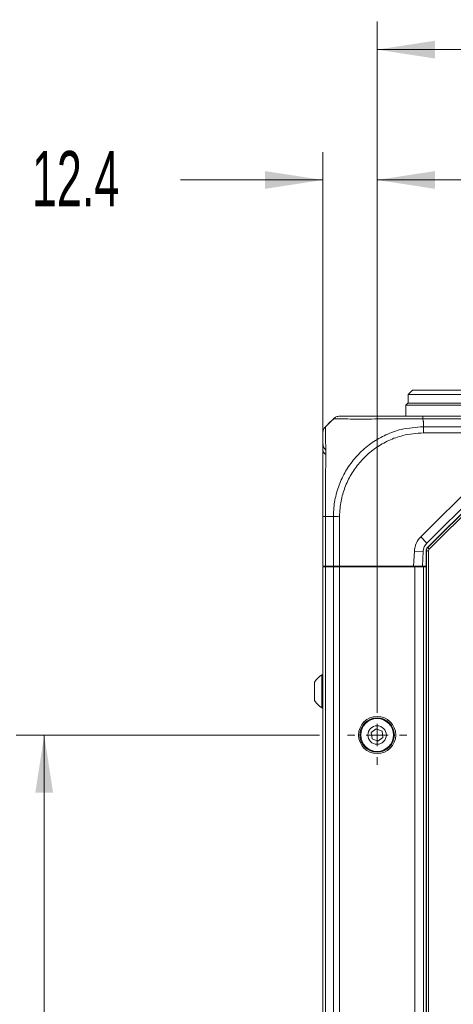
# Model space of a CAD drawing. Header units: millimetres. Extents: x 0 to 1118, y 0 to 864.
# Tile 84 of 256: x 73 to 98, y 424 to 480. Entities that reach past the tile are written whole.
import ezdxf

# ---------------------------------------------------------------- set-up
doc = ezdxf.new("R2010")
doc.units = ezdxf.units.MM
doc.styles.add('SLDTEXTSTYLE0', font='TXT', dxfattribs={"width": 0.605})
doc.dimstyles.new('SLDDIMSTYLE0', dxfattribs={"dimtxt": 3.175, "dimasz": 3.302, "dimexe": 0, "dimexo": 0.0625, "dimgap": 0.79375, "dimtad": 0, "dimtih": 1, "dimtoh": 1, "dimdec": 1, "dimlfac": 4, "dimrnd": 1e-09, "dimzin": 12, "dimdsep": 46, "dimtxsty": 'SLDTEXTSTYLE0', "dimsah": 1, "dimcen": 0.09, "dimadec": 0, "dimazin": 3, "dimtfac": 1, "dimtofl": 0, "dimtmove": 0, "dimatfit": 3, "dimfxl": 1, "dimfrac": 2, "dimtolj": 1, "dimtzin": 12, "dimarcsym": 0})
doc.dimstyles.new('SLDDIMSTYLE1', dxfattribs={"dimtxt": 3.175, "dimasz": 3.302, "dimexe": 0, "dimexo": 0.0625, "dimgap": 0.79375, "dimtad": 0, "dimtih": 1, "dimtoh": 1, "dimdec": 1, "dimlfac": 4, "dimrnd": 1e-09, "dimzin": 4, "dimdsep": 46, "dimtxsty": 'SLDTEXTSTYLE0', "dimsah": 1, "dimcen": 0.09, "dimadec": 0, "dimazin": 1, "dimtfac": 1, "dimtofl": 0, "dimtmove": 0, "dimatfit": 3, "dimfxl": 1, "dimfrac": 2, "dimtolj": 1, "dimtzin": 12, "dimarcsym": 0})
doc.dimstyles.new('SLDDIMSTYLE2', dxfattribs={"dimtxt": 3.175, "dimasz": 3.302, "dimexe": 0, "dimexo": 0.0625, "dimgap": 0.79375, "dimtad": 0, "dimtih": 1, "dimtoh": 1, "dimdec": 1, "dimlfac": 4, "dimrnd": 1e-09, "dimzin": 12, "dimdsep": 46, "dimtxsty": 'SLDTEXTSTYLE0', "dimsah": 1, "dimcen": 0.09, "dimadec": 0, "dimazin": 3, "dimtfac": 1, "dimtmove": 0, "dimatfit": 0, "dimfxl": 1, "dimfrac": 2, "dimtolj": 1, "dimtzin": 12, "dimarcsym": 0})

# ---------------------------------------------------------------- blocks, each defined once
blk = doc.blocks.new('_D_10')
at = {"color": 7, "linetype": 'Continuous', "lineweight": 0}
for p, q in [((90.274, 450.314), (90.274, 472.462)), ((93.377, 440.689), (93.377, 472.462)), ((90.274, 470.862), (82.132, 470.862)), ((93.377, 470.862), (99.727, 470.862))]:
    blk.add_line(p, q, dxfattribs=at)
for points in [[(90.274, 470.862), (86.972, 471.37), (86.972, 470.354)], [(93.377, 470.862), (96.679, 470.354), (96.679, 471.37)]]:
    blk.add_solid(points, dxfattribs=at)
at = {"color": 7, "linetype": 'Continuous', "lineweight": 0, "insert": (73.643, 472.519), "char_height": 3.175, "attachment_point": 1, "style": 'SLDTEXTSTYLE0'}
blk.add_mtext('12.4', dxfattribs=at)
blk = doc.blocks.new('_D_11')
at = {"color": 7, "linetype": 'Continuous', "lineweight": 0}
for p, q in [((93.377, 440.689), (93.377, 479.923)), ((315.67, 440.689), (315.67, 479.923)), ((93.377, 478.323), (199.067, 478.323)), ((315.67, 478.323), (209.981, 478.323))]:
    blk.add_line(p, q, dxfattribs=at)
for points in [[(93.377, 478.323), (96.679, 477.815), (96.679, 478.831)], [(315.67, 478.323), (312.368, 478.831), (312.368, 477.815)]]:
    blk.add_solid(points, dxfattribs=at)
at = {"color": 7, "linetype": 'Continuous', "lineweight": 0, "insert": (199.067, 479.98), "char_height": 3.175, "attachment_point": 1, "style": 'SLDTEXTSTYLE0'}
blk.add_mtext('889.2', dxfattribs=at)
blk = doc.blocks.new('_D_16')
at = {"color": 7, "linetype": 'Continuous', "lineweight": 0}
for p, q in [((90.08, 439.089), (72.747, 439.089)), ((74.347, 439.089), (74.347, 422.775)), ((74.347, 401.589), (74.347, 417.902)), ((90.205, 401.589), (72.747, 401.589))]:
    blk.add_line(p, q, dxfattribs=at)
for points in [[(74.347, 439.089), (73.839, 435.787), (74.855, 435.787)], [(74.347, 401.589), (74.855, 404.891), (73.839, 404.891)]]:
    blk.add_solid(points, dxfattribs=at)
at = {"color": 7, "linetype": 'Continuous', "lineweight": 0, "insert": (68.89, 421.995), "char_height": 3.175, "attachment_point": 1, "style": 'SLDTEXTSTYLE0'}
blk.add_mtext('150.0', dxfattribs=at)
blk = doc.blocks.new('SW_CENTERMARKSYMBOL_4')
at = {"color": 0, "linetype": 'Continuous', "lineweight": 0}
for p, q in [((0, 1.27), (0, 1.6975)), ((0, 0), (0, 0.635)), ((-1.27, 0), (-1.6975, 0)), ((0, 0), (-0.635, 0)), ((0, 0), (0, -0.635)), ((0, 0), (0.635, 0)), ((1.27, 0), (1.6975, 0)), ((0, -1.27), (0, -1.6975))]:
    blk.add_line(p, q, dxfattribs=at)

msp = doc.modelspace()

# ---------------------------------------------------------------- linework, layer by layer
at = {"color": 7, "linetype": 'Continuous', "lineweight": 15}
for p, q in [((95.3989, 458.8386), (95.1489, 458.5886)), ((95.3989, 458.8386), (99.8989, 458.8386)), ((95.1489, 458.5886), (95.1489, 458.0886)), ((100.1489, 458.5886), (95.1489, 458.5886)), ((95.1364, 458.0886), (95.0114, 457.9636)), ((95.0114, 457.9636), (95.0114, 457.3386)), ((100.2864, 457.9636), (95.0114, 457.9636)), ((95.1364, 458.0886), (100.1614, 458.0886)), ((95.9984, 457.3386), (102.3689, 457.3386)), ((90.7166, 457.0313), (90.4204, 456.7351)), ((101.2042, 455.0564), (96.2275, 450.0797)), ((96.2525, 449.823), (101.4771, 455.0475)), ((90.2739, 448.7636), (90.2739, 451.5881)), ((96.0088, 449.5886), (95.9656, 448.7636)), ((96.1793, 391.031), (96.1793, 449.6462)), ((90.4203, 448.7636), (90.2739, 448.7636)), ((90.2739, 391.9636), (90.2739, 448.7136)), ((90.2739, 448.7136), (90.4203, 448.7136)), ((90.3989, 448.7136), (90.3989, 448.7636)), ((90.8775, 448.7636), (90.4203, 448.7636)), ((90.4203, 448.7136), (90.8775, 448.7136)), ((90.7998, 448.7136), (90.7989, 448.7636)), ((91.231, 448.7636), (90.8775, 448.7636)), ((90.8775, 448.7136), (91.231, 448.7136)), ((95.4649, 448.7636), (91.231, 448.7636)), ((91.231, 448.7136), (95.5239, 448.7136)), ((91.273, 448.7136), (91.2739, 448.7636)), ((91.4239, 448.7136), (91.4239, 448.7636)), ((92.0248, 448.7136), (92.0239, 448.7636)), ((94.823, 448.7136), (94.8239, 448.7636)), ((94.9864, 448.7136), (94.9864, 448.7636)), ((95.9656, 448.7636), (95.4649, 448.7636)), ((95.4864, 448.7636), (95.4864, 448.7136)), ((95.5239, 448.7136), (96.0239, 448.7136)), ((96.1793, 448.7636), (95.9656, 448.7636)), ((96.0239, 448.7136), (96.1793, 448.7136)), ((96.0239, 391.9636), (96.0239, 448.7136)), ((90.2739, 442.5261), (90.2089, 442.5261)), ((90.2089, 442.5261), (90.2089, 441.5886)), ((89.8039, 442.1164), (89.8039, 441.5886)), ((89.8039, 441.5886), (89.8039, 441.0609)), ((90.2089, 441.5886), (90.2089, 440.6511)), ((90.2089, 440.6511), (90.2739, 440.6511)), ((93.33, 439.4463), (93.044, 439.2264)), ((93.044, 439.2264), (93.0914, 438.8687)), ((93.6635, 439.3085), (93.33, 439.4463)), ((93.711, 438.9508), (93.6635, 439.3085)), ((93.0914, 438.8687), (93.4249, 438.7309)), ((93.4249, 438.7309), (93.711, 438.9508))]:
    msp.add_line(p, q, dxfattribs=at)
at = {"color": 9, "linetype": 'Continuous', "lineweight": 0}
for p, q in [((102.3715, 457.1922), (95.996, 457.1922)), ((96.0239, 457.0313), (96.0239, 456.7351)), ((96.024, 456.7351), (102.3933, 456.7351)), ((102.3871, 456.3815), (96.0244, 456.3815)), ((95.8739, 450.4332), (100.8507, 455.41)), ((96.27, 449.8157), (101.4843, 455.0301)), ((101.5727, 454.9417), (96.3583, 449.7273)), ((90.8775, 451.5886), (90.4203, 451.5886)), ((90.4203, 451.5885), (90.4203, 448.7636)), ((90.8775, 448.7636), (90.8775, 451.5885)), ((91.231, 451.5881), (91.231, 448.7636)), ((95.8739, 450.4332), (96.2275, 450.0797)), ((96.2525, 449.823), (96.27, 449.8157)), ((96.27, 449.8157), (96.3583, 449.7273)), ((95.4649, 448.7636), (95.5095, 449.6148)), ((95.5095, 449.6148), (96.0088, 449.5886)), ((96.1968, 449.639), (96.1793, 449.6462)), ((96.1968, 449.639), (96.3217, 449.639)), ((96.1968, 391.0383), (96.1968, 449.639)), ((96.3217, 449.639), (96.3217, 391.0383)), ((90.4203, 391.9636), (90.4203, 448.7136)), ((90.5217, 448.7636), (90.5217, 448.7136)), ((90.8775, 391.9636), (90.8775, 448.7136)), ((91.231, 391.9636), (91.231, 448.7136)), ((95.5239, 391.9636), (95.5239, 448.7136))]:
    msp.add_line(p, q, dxfattribs=at)
at = {"color": 7, "linetype": 'Continuous', "lineweight": 15}
for radius in [1.0625, 0.9838, 0.9375, 0.5278]:
    msp.add_circle((93.3775, 439.0886), radius, dxfattribs=at)
for centre, radius, start, end in [((90.7739, 455.7761), 0.5, 180, 227.26112), ((96.7578, 449.5494), 0.75, 135, 177), ((90.7476, 441.5886), 1.0813, 119.88215, 150.7838), ((90.7476, 441.5886), 1.0813, 209.2162, 240.11785)]:
    msp.add_arc(centre, radius, start, end, dxfattribs=at)
at = {"color": 9, "linetype": 'Continuous', "lineweight": 0}
for centre, radius, start, end in [((90.6038, 455.4344), 0.3308, 184.23616, 239.65034), ((96.7578, 449.5494), 1.25, 135, 177), ((96.4468, 449.639), 0.25, 135.00361, 179.99639)]:
    msp.add_arc(centre, radius, start, end, dxfattribs=at)
at = {"color": 7, "linetype": 'Continuous', "lineweight": 15}
msp.add_ellipse((96.4293, 449.6462), major_axis=(0.231, -0.0957), ratio=0.9998216, start_param=2.7489567, end_param=3.5342286, dxfattribs=at)
at = {"color": 9, "linetype": 'Continuous', "lineweight": 0}
msp.add_ellipse((96.4468, 449.639), major_axis=(0.1155, -0.0478), ratio=0.9998216, start_param=2.7489567, end_param=3.5342286, dxfattribs=at)
at = {"color": 7, "linetype": 'Continuous', "lineweight": 15}
for points, knots in [([(90.9256, 457.2059), (90.8672, 457.1539), (90.6925, 456.9985), (90.5284, 456.8372), (90.4192, 456.7298)], [0, 0, 0, 0, 0.33446706, 1, 1, 1, 1]), ([(90.7166, 457.0313), (90.7192, 457.0339), (90.7344, 457.0492), (90.7888, 457.1035), (90.8399, 457.1546), (90.8774, 457.1921)], [0, 0, 0, 0, 0.05123887, 0.30455261, 1, 1, 1, 1]), ([(91.231, 457.3386), (91.2572, 457.3386), (91.3027, 457.3386), (91.6054, 457.3386), (92.0189, 457.3386), (92.5765, 457.3386), (93.2511, 457.3386), (93.9562, 457.3386), (94.7228, 457.3386), (95.4139, 457.3386), (95.8422, 457.3386), (95.9984, 457.3386)], [0, 0, 0, 0, 0.1476521, 0.2562048, 0.3647764, 0.4995885, 0.6089422, 0.7182918, 0.8277419, 0.9371756, 1, 1, 1, 1]), ([(90.2739, 451.5881), (90.2739, 451.8209), (90.2739, 452.2865), (90.2739, 453.0086), (90.2739, 453.732), (90.2739, 454.4057), (90.2739, 455.0045), (90.2739, 455.5136), (90.2739, 455.9319), (90.2739, 456.2209), (90.2739, 456.3626), (90.2739, 456.3763), (90.2739, 456.3814)], [0, 0, 0, 0, 0.0929147, 0.1858152, 0.2944776, 0.4031621, 0.5002013, 0.6086254, 0.7170441, 0.8255688, 0.9340808, 1, 1, 1, 1])]:
    msp.add_open_spline(points, degree=3, knots=knots, dxfattribs=at)
for points in [[(90.8774, 457.1921), (90.9018, 457.214), (90.9508, 457.2577), (91.0385, 457.3031), (91.1328, 457.3331), (91.1983, 457.3368), (91.231, 457.3386)], [(90.4204, 456.7351), (90.3986, 456.7107), (90.3548, 456.6618), (90.3094, 456.5739), (90.2794, 456.4797), (90.2757, 456.4142), (90.2739, 456.3814)]]:
    msp.add_open_spline(points, degree=3, dxfattribs=at)
at = {"color": 9, "linetype": 'Continuous', "lineweight": 0}
for points, knots in [([(95.996, 457.1921), (95.8283, 457.192), (95.3723, 457.1919), (94.6284, 457.1885), (93.806, 457.1827), (93.0401, 457.1775), (92.3134, 457.1755), (91.7138, 457.178), (91.2763, 457.1839), (91.0007, 457.1896), (90.9586, 457.1904), (90.9407, 457.1908)], [0, 0, 0, 0, 0.067138, 0.1826384, 0.301576, 0.4169571, 0.5357912, 0.6801766, 0.7947563, 0.912682, 1, 1, 1, 1]), ([(95.996, 457.1921), (95.9968, 457.1788), (95.9995, 457.1346), (96.0059, 457.0827), (96.0175, 457.0429), (96.0224, 457.0336), (96.0237, 457.0317), (96.024, 457.0314)], [0, 0, 0, 0, 0.2452024, 0.8175352, 0.9606824, 0.9921507, 1, 1, 1, 1]), ([(90.4205, 456.7351), (90.4205, 456.7295), (90.4206, 456.715), (90.4241, 456.5685), (90.4303, 456.264), (90.436, 455.8186), (90.4389, 455.2726), (90.438, 454.6279), (90.4329, 453.9016), (90.4258, 453.1234), (90.4206, 452.3423), (90.4205, 451.8415), (90.4204, 451.5885)], [0, 0, 0, 0, 0.0657965, 0.1727607, 0.2828934, 0.389757, 0.4997969, 0.5968708, 0.7039461, 0.8142113, 0.9061257, 1, 1, 1, 1]), ([(90.8776, 451.5885), (90.8829, 451.7605), (90.8971, 452.2225), (91.0409, 452.9743), (91.3463, 453.8016), (91.7943, 454.5715), (92.375, 455.2625), (93.0774, 455.8461), (93.8801, 456.2973), (94.8599, 456.6535), (95.5965, 456.7051), (96.024, 456.7351)], [0, 0, 0, 0, 0.0638809, 0.1715817, 0.2825247, 0.3900468, 0.5008149, 0.6162125, 0.7271686, 0.8416822, 1, 1, 1, 1]), ([(96.0244, 456.3814), (95.6267, 456.3531), (94.9459, 456.3047), (94.0371, 455.9674), (93.2925, 455.5454), (92.6411, 455.0005), (92.1007, 454.3592), (91.68, 453.6506), (91.3892, 452.8801), (91.2491, 452.1821), (91.236, 451.7483), (91.2312, 451.5881)], [0, 0, 0, 0, 0.15841279, 0.2711139, 0.38383541, 0.4991898, 0.60833336, 0.71747761, 0.826751, 0.93600435, 1, 1, 1, 1])]:
    msp.add_open_spline(points, degree=3, knots=knots, dxfattribs=at)
for points in [[(95.996, 457.1921), (95.9962, 457.214), (95.9966, 457.2577), (95.9972, 457.3031), (95.9978, 457.3331), (95.9982, 457.3368), (95.9984, 457.3386)], [(96.024, 456.7351), (96.024, 456.7106), (96.0241, 456.6617), (96.0242, 456.5739), (96.0243, 456.4797), (96.0244, 456.4143), (96.0244, 456.3815)], [(90.4203, 451.5885), (90.3985, 451.5885), (90.3548, 451.5884), (90.3094, 451.5883), (90.2794, 451.5882), (90.2757, 451.5881), (90.2739, 451.5881)], [(90.8775, 451.5885), (90.902, 451.5885), (90.9509, 451.5884), (91.0387, 451.5883), (91.133, 451.5882), (91.1985, 451.5881), (91.2312, 451.5881)]]:
    msp.add_open_spline(points, degree=3, dxfattribs=at)

# ---------------------------------------------------------------- block references
at = {"color": 7, "linetype": 'Continuous', "lineweight": 0}
msp.add_blockref('SW_CENTERMARKSYMBOL_4', (93.3775, 439.0886), dxfattribs=at)

# ---------------------------------------------------------------- dimensions: what is measured, and where the dimension line sits
for base, p2, dimstyle, picture, middle in [((315.6703, 478.3231), (315.6703, 439.0886), 'SLDDIMSTYLE0', '_D_11', (204.5239, 478.3231)), ((90.2739, 470.8621), (90.2739, 448.7136), 'SLDDIMSTYLE2', '_D_10', (77.8874, 470.8621))]:
    dim = msp.add_linear_dim(base=base, p1=(93.3775, 439.0886), p2=p2, dimstyle=dimstyle, dxfattribs=at)
    dim.commit()
    dim.dimension.update_dxf_attribs({"geometry": picture, "text_midpoint": middle, "dimtype": 160})
dim = msp.add_linear_dim(base=(74.3473, 439.0886), p1=(91.805, 401.5886), p2=(91.68, 439.0886), angle=90, dimstyle='SLDDIMSTYLE1', dxfattribs=at)
dim.commit()
dim.dimension.update_dxf_attribs({"geometry": '_D_16', "text_midpoint": (74.3473, 420.3386), "dimtype": 160})

doc.saveas('drawing.dxf')
